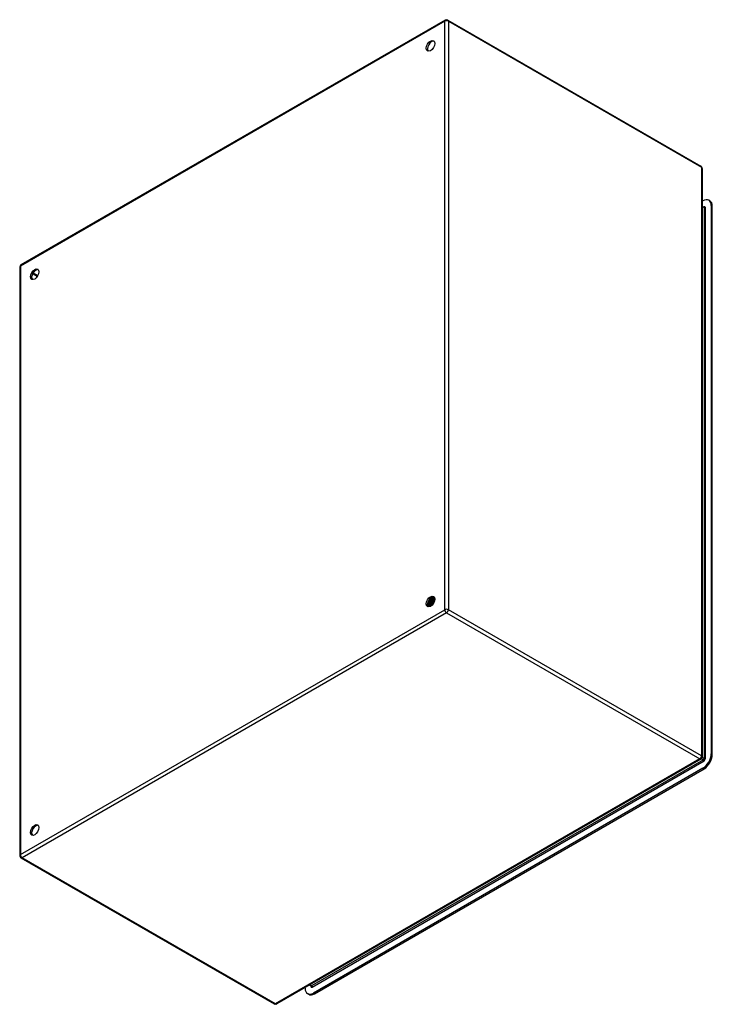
# Model space of a CAD drawing. Header units: inches. Extents: x 123 to 145.9, y 42 to 74.6.
import ezdxf

# ---------------------------------------------------------------- set-up
doc = ezdxf.new("R2010")
doc.units = ezdxf.units.IN
doc.header["$MEASUREMENT"] = 0
doc.layers.add('Visible Edges(ANSI)', color=7, linetype='Continuous', lineweight=25)
doc.layers.add('Visible Tangent Edges(ANSI)', color=7, linetype='Continuous', lineweight=25)

msp = doc.modelspace()

# ---------------------------------------------------------------- linework, layer by layer
at = {"layer": 'Visible Edges(ANSI)'}
for p, q in [((137.036, 74.569), (123.012, 66.473)), ((137.12, 74.569), (145.486, 69.739)), ((145.528, 69.666), (145.528, 50.207)), ((145.528, 68.58), (145.55, 68.592)), ((145.528, 68.412), (145.581, 68.382)), ((145.78, 68.589), (145.742, 68.611)), ((145.822, 68.435), (145.822, 50.304)), ((145.86, 50.282), (145.86, 68.413)), ((122.97, 66.4), (122.97, 46.941)), ((136.504, 55.367), (136.507, 55.366)), ((136.542, 55.351), (136.545, 55.35)), ((136.566, 55.469), (136.566, 55.469)), ((136.567, 55.469), (136.566, 55.469)), ((136.57, 55.468), (136.567, 55.469)), ((136.571, 55.451), (136.571, 55.433)), ((136.595, 55.476), (136.598, 55.475)), ((136.604, 55.452), (136.601, 55.453)), ((136.605, 55.431), (136.605, 55.412)), ((136.629, 55.459), (136.632, 55.458)), ((136.638, 55.436), (136.635, 55.437)), ((136.638, 55.471), (136.636, 55.473)), ((136.64, 55.411), (136.64, 55.392)), ((136.662, 55.442), (136.665, 55.441)), ((136.672, 55.419), (136.669, 55.421)), ((136.673, 55.451), (136.67, 55.452)), ((136.675, 55.391), (136.675, 55.372)), ((136.464, 55.226), (136.46, 55.228)), ((136.465, 55.212), (136.463, 55.213)), ((136.48, 55.268), (136.464, 55.259)), ((136.48, 55.233), (136.484, 55.231)), ((136.491, 55.339), (136.488, 55.34)), ((136.5, 55.192), (136.497, 55.193)), ((136.501, 55.206), (136.498, 55.208)), ((136.515, 55.248), (136.499, 55.239)), ((136.519, 55.214), (136.522, 55.213)), ((136.529, 55.323), (136.526, 55.324)), ((136.549, 55.228), (136.533, 55.219)), ((136.54, 55.187), (136.536, 55.188)), ((136.557, 55.196), (136.56, 55.194)), ((136.562, 55.194), (136.562, 55.195)), ((136.566, 55.307), (136.563, 55.309)), ((136.565, 55.197), (136.565, 55.197)), ((136.579, 55.336), (136.582, 55.335)), ((136.604, 55.292), (136.601, 55.293)), ((136.616, 55.321), (136.619, 55.319)), ((136.638, 55.277), (136.638, 55.277)), ((136.652, 55.305), (136.654, 55.304)), ((145.486, 50.135), (131.463, 42.038)), ((145.55, 49.832), (132.676, 42.399)), ((132.714, 42.378), (145.587, 49.81)), ((123.012, 46.869), (131.379, 42.038)), ((132.549, 42.665), (132.601, 42.635)), ((132.404, 42.557), (132.404, 42.581)), ((132.521, 42.359), (132.484, 42.38))]:
    msp.add_line(p, q, dxfattribs=at)
at = {"layer": 'Visible Edges(ANSI)', "flags": 128}
for points in [[(145.585, 68.381), (145.584, 68.381), (145.581, 68.382)], [(136.488, 55.34), (136.488, 55.341), (136.487, 55.341), (136.486, 55.342), (136.486, 55.342), (136.485, 55.342), (136.484, 55.343), (136.484, 55.343), (136.483, 55.343), (136.482, 55.344), (136.482, 55.344), (136.481, 55.345), (136.48, 55.345), (136.48, 55.345), (136.479, 55.346), (136.478, 55.346), (136.478, 55.347), (136.477, 55.347), (136.476, 55.347), (136.476, 55.348), (136.475, 55.348), (136.474, 55.349), (136.474, 55.349), (136.473, 55.349), (136.472, 55.35)], [(136.639, 55.278), (136.632, 55.281), (136.625, 55.284), (136.618, 55.287), (136.611, 55.29), (136.605, 55.293), (136.598, 55.296), (136.591, 55.299), (136.584, 55.302), (136.577, 55.305), (136.57, 55.308), (136.563, 55.311), (136.556, 55.315), (136.549, 55.318), (136.542, 55.321), (136.535, 55.324), (136.529, 55.327), (136.522, 55.33), (136.515, 55.333), (136.508, 55.336), (136.501, 55.339), (136.494, 55.342), (136.487, 55.345), (136.48, 55.348), (136.473, 55.351)], [(136.487, 55.378), (136.487, 55.377), (136.488, 55.377), (136.489, 55.376), (136.49, 55.376), (136.49, 55.375), (136.491, 55.375), (136.492, 55.374), (136.493, 55.374), (136.493, 55.374), (136.494, 55.373), (136.495, 55.373), (136.495, 55.372), (136.496, 55.372), (136.497, 55.371), (136.498, 55.371), (136.498, 55.37), (136.499, 55.37), (136.5, 55.37), (136.501, 55.369), (136.501, 55.369), (136.502, 55.368), (136.503, 55.368), (136.504, 55.367), (136.504, 55.367)], [(136.529, 55.436), (136.529, 55.433), (136.528, 55.43), (136.527, 55.427), (136.527, 55.424), (136.526, 55.421), (136.525, 55.419), (136.524, 55.416), (136.523, 55.413), (136.522, 55.41), (136.521, 55.407), (136.52, 55.404), (136.519, 55.401), (136.518, 55.398), (136.517, 55.395), (136.516, 55.392), (136.515, 55.39), (136.514, 55.387), (136.513, 55.384), (136.511, 55.381), (136.51, 55.378), (136.509, 55.375), (136.507, 55.373), (136.506, 55.37), (136.504, 55.367)], [(136.507, 55.366), (136.509, 55.369), (136.51, 55.372), (136.512, 55.375), (136.513, 55.378), (136.515, 55.381), (136.516, 55.384), (136.517, 55.387), (136.519, 55.39), (136.52, 55.393), (136.521, 55.396), (136.522, 55.399), (136.523, 55.403), (136.524, 55.406), (136.525, 55.409), (136.526, 55.412), (136.527, 55.415), (136.528, 55.418), (136.529, 55.421), (136.53, 55.425), (136.531, 55.428), (136.531, 55.431), (136.532, 55.434), (136.532, 55.437), (136.533, 55.44)], [(136.507, 55.366), (136.508, 55.366), (136.508, 55.366), (136.508, 55.366), (136.508, 55.366), (136.509, 55.366), (136.509, 55.366), (136.509, 55.366), (136.51, 55.366), (136.51, 55.366), (136.51, 55.366), (136.51, 55.366), (136.511, 55.366), (136.511, 55.367), (136.511, 55.367), (136.512, 55.367), (136.512, 55.367), (136.512, 55.367), (136.512, 55.367), (136.513, 55.367), (136.513, 55.367), (136.513, 55.367), (136.514, 55.367), (136.514, 55.367), (136.514, 55.367)], [(136.514, 55.367), (136.516, 55.37), (136.517, 55.373), (136.518, 55.376), (136.52, 55.379), (136.521, 55.383), (136.522, 55.386), (136.524, 55.389), (136.525, 55.392), (136.526, 55.395), (136.527, 55.398), (136.528, 55.402), (136.529, 55.405), (136.53, 55.408), (136.53, 55.411), (136.531, 55.414), (136.532, 55.418), (136.533, 55.421), (136.533, 55.424), (136.534, 55.427), (136.534, 55.43), (136.535, 55.433), (136.535, 55.436), (136.535, 55.44), (136.535, 55.443)], [(136.514, 55.367), (136.515, 55.366), (136.516, 55.366), (136.517, 55.365), (136.519, 55.364), (136.52, 55.364), (136.521, 55.363), (136.522, 55.362), (136.523, 55.362), (136.524, 55.361), (136.525, 55.36), (136.527, 55.36), (136.528, 55.359), (136.529, 55.359), (136.53, 55.358), (136.531, 55.357), (136.532, 55.357), (136.533, 55.356), (136.535, 55.355), (136.536, 55.355), (136.537, 55.354), (136.538, 55.353), (136.539, 55.353), (136.54, 55.352), (136.542, 55.351)], [(136.567, 55.469), (136.567, 55.465), (136.568, 55.46), (136.568, 55.456), (136.568, 55.451), (136.568, 55.446), (136.567, 55.441), (136.567, 55.437), (136.566, 55.432), (136.566, 55.427), (136.565, 55.422), (136.564, 55.417), (136.563, 55.412), (136.562, 55.407), (136.561, 55.402), (136.559, 55.397), (136.558, 55.391), (136.556, 55.386), (136.554, 55.381), (136.552, 55.376), (136.551, 55.371), (136.548, 55.366), (136.546, 55.361), (136.544, 55.356), (136.542, 55.351)], [(136.545, 55.35), (136.547, 55.355), (136.549, 55.36), (136.551, 55.365), (136.553, 55.37), (136.555, 55.375), (136.557, 55.38), (136.559, 55.385), (136.561, 55.39), (136.562, 55.395), (136.564, 55.4), (136.565, 55.405), (136.566, 55.41), (136.567, 55.416), (136.568, 55.421), (136.569, 55.425), (136.569, 55.43), (136.57, 55.435), (136.57, 55.44), (136.57, 55.445), (136.571, 55.45), (136.571, 55.454), (136.57, 55.459), (136.57, 55.463), (136.57, 55.468)], [(136.545, 55.35), (136.545, 55.35), (136.545, 55.35), (136.545, 55.35), (136.546, 55.35), (136.546, 55.35), (136.546, 55.35), (136.546, 55.35), (136.547, 55.35), (136.547, 55.351), (136.547, 55.351), (136.547, 55.351), (136.548, 55.351), (136.548, 55.351), (136.548, 55.351), (136.548, 55.351), (136.549, 55.351), (136.549, 55.351), (136.549, 55.351), (136.55, 55.351), (136.55, 55.351), (136.55, 55.351), (136.55, 55.351), (136.551, 55.351), (136.551, 55.351)], [(136.551, 55.351), (136.552, 55.354), (136.554, 55.358), (136.555, 55.361), (136.557, 55.364), (136.558, 55.368), (136.559, 55.371), (136.56, 55.375), (136.562, 55.378), (136.563, 55.382), (136.564, 55.385), (136.565, 55.389), (136.565, 55.392), (136.566, 55.396), (136.567, 55.399), (136.568, 55.403), (136.568, 55.406), (136.569, 55.409), (136.569, 55.413), (136.57, 55.416), (136.57, 55.419), (136.57, 55.423), (136.57, 55.426), (136.571, 55.429), (136.571, 55.433)], [(136.551, 55.351), (136.552, 55.35), (136.553, 55.35), (136.554, 55.349), (136.555, 55.348), (136.557, 55.348), (136.558, 55.347), (136.559, 55.346), (136.56, 55.346), (136.561, 55.345), (136.562, 55.345), (136.563, 55.344), (136.565, 55.343), (136.566, 55.343), (136.567, 55.342), (136.568, 55.341), (136.569, 55.341), (136.57, 55.34), (136.572, 55.34), (136.573, 55.339), (136.574, 55.338), (136.575, 55.338), (136.576, 55.337), (136.577, 55.337), (136.579, 55.336)], [(136.57, 55.472), (136.571, 55.472), (136.572, 55.472), (136.573, 55.472), (136.574, 55.472), (136.575, 55.473), (136.576, 55.473), (136.577, 55.473), (136.578, 55.473), (136.579, 55.473), (136.58, 55.474), (136.581, 55.474), (136.583, 55.474), (136.584, 55.474), (136.585, 55.474), (136.586, 55.474), (136.587, 55.475), (136.588, 55.475), (136.589, 55.475), (136.59, 55.475), (136.591, 55.475), (136.592, 55.475), (136.593, 55.476), (136.594, 55.476), (136.595, 55.476)], [(136.598, 55.453), (136.597, 55.453), (136.596, 55.454), (136.595, 55.454), (136.594, 55.455), (136.592, 55.456), (136.591, 55.456), (136.59, 55.457), (136.589, 55.457), (136.588, 55.458), (136.586, 55.459), (136.585, 55.459), (136.584, 55.46), (136.583, 55.46), (136.582, 55.461), (136.58, 55.462), (136.579, 55.462), (136.578, 55.463), (136.577, 55.463), (136.576, 55.464), (136.575, 55.465), (136.573, 55.465), (136.572, 55.466), (136.571, 55.467), (136.57, 55.467)], [(136.601, 55.453), (136.6, 55.453), (136.599, 55.453), (136.597, 55.452), (136.596, 55.452), (136.595, 55.452), (136.594, 55.452), (136.592, 55.451), (136.591, 55.451), (136.59, 55.451), (136.588, 55.451), (136.587, 55.451), (136.586, 55.45), (136.585, 55.45), (136.583, 55.45), (136.582, 55.45), (136.581, 55.449), (136.58, 55.449), (136.578, 55.449), (136.577, 55.449), (136.576, 55.449), (136.574, 55.448), (136.573, 55.448), (136.572, 55.448), (136.571, 55.448)], [(136.601, 55.453), (136.602, 55.449), (136.602, 55.444), (136.602, 55.44), (136.603, 55.435), (136.603, 55.431), (136.602, 55.426), (136.602, 55.421), (136.602, 55.416), (136.601, 55.411), (136.601, 55.406), (136.6, 55.401), (136.599, 55.396), (136.598, 55.391), (136.597, 55.386), (136.595, 55.381), (136.594, 55.376), (136.592, 55.371), (136.591, 55.366), (136.589, 55.361), (136.587, 55.356), (136.585, 55.351), (136.583, 55.346), (136.581, 55.341), (136.579, 55.336)], [(136.582, 55.335), (136.584, 55.34), (136.586, 55.345), (136.588, 55.35), (136.59, 55.355), (136.592, 55.36), (136.594, 55.365), (136.595, 55.37), (136.597, 55.375), (136.598, 55.38), (136.6, 55.385), (136.601, 55.39), (136.602, 55.395), (136.603, 55.4), (136.603, 55.405), (136.604, 55.41), (136.605, 55.415), (136.605, 55.42), (136.605, 55.425), (136.605, 55.429), (136.605, 55.434), (136.605, 55.439), (136.605, 55.443), (136.605, 55.447), (136.604, 55.452)], [(136.587, 55.335), (136.589, 55.338), (136.59, 55.341), (136.592, 55.344), (136.593, 55.348), (136.594, 55.351), (136.595, 55.354), (136.596, 55.358), (136.597, 55.361), (136.598, 55.364), (136.599, 55.368), (136.6, 55.371), (136.601, 55.374), (136.601, 55.377), (136.602, 55.381), (136.603, 55.384), (136.603, 55.387), (136.604, 55.39), (136.604, 55.394), (136.605, 55.397), (136.605, 55.4), (136.605, 55.403), (136.605, 55.406), (136.605, 55.409), (136.605, 55.412)], [(136.591, 55.485), (136.592, 55.485), (136.592, 55.484), (136.592, 55.484), (136.592, 55.484), (136.592, 55.483), (136.592, 55.483), (136.593, 55.483), (136.593, 55.482), (136.593, 55.482), (136.593, 55.481), (136.593, 55.481), (136.594, 55.481), (136.594, 55.48), (136.594, 55.48), (136.594, 55.48), (136.594, 55.479), (136.594, 55.479), (136.595, 55.478), (136.595, 55.478), (136.595, 55.478), (136.595, 55.477), (136.595, 55.477), (136.595, 55.476), (136.595, 55.476)], [(136.598, 55.475), (136.598, 55.475), (136.598, 55.476), (136.598, 55.476), (136.597, 55.477), (136.597, 55.477), (136.597, 55.478), (136.597, 55.478), (136.597, 55.479), (136.596, 55.479), (136.596, 55.48), (136.596, 55.48), (136.596, 55.48), (136.595, 55.481), (136.595, 55.481), (136.595, 55.482), (136.595, 55.482), (136.595, 55.483), (136.594, 55.483), (136.594, 55.484), (136.594, 55.484), (136.594, 55.485), (136.593, 55.485), (136.593, 55.485), (136.593, 55.486)], [(136.598, 55.475), (136.598, 55.474), (136.598, 55.473), (136.598, 55.472), (136.598, 55.471), (136.598, 55.47), (136.598, 55.469), (136.598, 55.469), (136.598, 55.468), (136.598, 55.467), (136.598, 55.466), (136.598, 55.465), (136.598, 55.464), (136.598, 55.463), (136.598, 55.463), (136.598, 55.462), (136.598, 55.461), (136.598, 55.46), (136.598, 55.459), (136.598, 55.458), (136.598, 55.457), (136.598, 55.456), (136.598, 55.456), (136.598, 55.455), (136.598, 55.454)], [(136.598, 55.454), (136.599, 55.454), (136.6, 55.454), (136.602, 55.454), (136.603, 55.455), (136.604, 55.455), (136.606, 55.455), (136.607, 55.455), (136.608, 55.456), (136.609, 55.456), (136.611, 55.456), (136.612, 55.456), (136.613, 55.456), (136.615, 55.457), (136.616, 55.457), (136.617, 55.457), (136.619, 55.457), (136.62, 55.458), (136.621, 55.458), (136.622, 55.458), (136.624, 55.458), (136.625, 55.459), (136.626, 55.459), (136.628, 55.459), (136.629, 55.459)], [(136.603, 55.491), (136.605, 55.49), (136.606, 55.489), (136.607, 55.488), (136.609, 55.487), (136.61, 55.486), (136.611, 55.485), (136.612, 55.484), (136.614, 55.482), (136.615, 55.481), (136.616, 55.48), (136.617, 55.479), (136.618, 55.477), (136.619, 55.476), (136.62, 55.475), (136.621, 55.473), (136.622, 55.472), (136.623, 55.47), (136.624, 55.469), (136.625, 55.467), (136.626, 55.466), (136.627, 55.464), (136.627, 55.463), (136.628, 55.461), (136.629, 55.459)], [(136.632, 55.458), (136.631, 55.46), (136.63, 55.462), (136.629, 55.463), (136.628, 55.465), (136.627, 55.467), (136.626, 55.468), (136.625, 55.47), (136.624, 55.471), (136.623, 55.473), (136.622, 55.474), (136.621, 55.476), (136.62, 55.477), (136.619, 55.479), (136.617, 55.48), (136.616, 55.481), (136.615, 55.482), (136.614, 55.484), (136.612, 55.485), (136.611, 55.486), (136.609, 55.487), (136.608, 55.488), (136.607, 55.489), (136.605, 55.49), (136.604, 55.491)], [(136.63, 55.436), (136.629, 55.437), (136.628, 55.437), (136.627, 55.438), (136.626, 55.438), (136.625, 55.439), (136.624, 55.439), (136.623, 55.44), (136.622, 55.44), (136.621, 55.441), (136.619, 55.442), (136.618, 55.442), (136.617, 55.443), (136.616, 55.443), (136.615, 55.444), (136.614, 55.444), (136.613, 55.445), (136.612, 55.445), (136.611, 55.446), (136.61, 55.447), (136.609, 55.447), (136.608, 55.448), (136.606, 55.448), (136.605, 55.449), (136.604, 55.449)], [(136.635, 55.437), (136.634, 55.437), (136.633, 55.436), (136.632, 55.436), (136.63, 55.436), (136.629, 55.436), (136.628, 55.435), (136.627, 55.435), (136.625, 55.435), (136.624, 55.435), (136.623, 55.435), (136.622, 55.434), (136.62, 55.434), (136.619, 55.434), (136.618, 55.434), (136.617, 55.433), (136.615, 55.433), (136.614, 55.433), (136.613, 55.433), (136.612, 55.432), (136.61, 55.432), (136.609, 55.432), (136.608, 55.432), (136.607, 55.431), (136.605, 55.431)], [(136.635, 55.437), (136.636, 55.433), (136.637, 55.428), (136.637, 55.424), (136.637, 55.419), (136.637, 55.415), (136.637, 55.41), (136.637, 55.405), (136.637, 55.401), (136.637, 55.396), (136.636, 55.391), (136.635, 55.386), (136.635, 55.381), (136.634, 55.376), (136.633, 55.371), (136.631, 55.366), (136.63, 55.361), (136.629, 55.356), (136.627, 55.351), (136.626, 55.346), (136.624, 55.341), (136.622, 55.336), (136.62, 55.33), (136.618, 55.325), (136.616, 55.321)], [(136.618, 55.479), (136.62, 55.479), (136.623, 55.478), (136.625, 55.477), (136.627, 55.476), (136.63, 55.475), (136.632, 55.474), (136.634, 55.473), (136.636, 55.472), (136.638, 55.471), (136.64, 55.469), (136.642, 55.468), (136.644, 55.467), (136.646, 55.465), (136.648, 55.463), (136.649, 55.462), (136.651, 55.46), (136.653, 55.458), (136.654, 55.456), (136.656, 55.454), (136.657, 55.452), (136.658, 55.449), (136.66, 55.447), (136.661, 55.445), (136.662, 55.442)], [(136.619, 55.319), (136.621, 55.324), (136.623, 55.329), (136.625, 55.334), (136.627, 55.339), (136.628, 55.344), (136.63, 55.349), (136.632, 55.355), (136.633, 55.36), (136.634, 55.365), (136.635, 55.37), (136.636, 55.375), (136.637, 55.38), (136.638, 55.385), (136.639, 55.39), (136.639, 55.395), (136.64, 55.399), (136.64, 55.404), (136.64, 55.409), (136.64, 55.414), (136.64, 55.418), (136.64, 55.423), (136.639, 55.427), (136.639, 55.431), (136.638, 55.436)], [(136.624, 55.319), (136.625, 55.322), (136.626, 55.325), (136.628, 55.328), (136.629, 55.331), (136.63, 55.334), (136.631, 55.337), (136.632, 55.34), (136.633, 55.344), (136.634, 55.347), (136.635, 55.35), (136.635, 55.353), (136.636, 55.356), (136.637, 55.359), (136.637, 55.362), (136.638, 55.365), (136.638, 55.368), (136.639, 55.372), (136.639, 55.375), (136.639, 55.378), (136.64, 55.381), (136.64, 55.384), (136.64, 55.387), (136.64, 55.389), (136.64, 55.392)], [(136.632, 55.458), (136.632, 55.457), (136.632, 55.456), (136.632, 55.455), (136.632, 55.454), (136.632, 55.454), (136.631, 55.453), (136.631, 55.452), (136.631, 55.451), (136.631, 55.45), (136.631, 55.449), (136.631, 55.448), (136.631, 55.447), (136.631, 55.446), (136.631, 55.445), (136.631, 55.445), (136.631, 55.444), (136.631, 55.443), (136.631, 55.442), (136.631, 55.441), (136.631, 55.44), (136.631, 55.439), (136.631, 55.438), (136.631, 55.437), (136.631, 55.436)], [(136.631, 55.436), (136.633, 55.437), (136.634, 55.437), (136.635, 55.437), (136.636, 55.437), (136.638, 55.438), (136.639, 55.438), (136.64, 55.438), (136.642, 55.438), (136.643, 55.439), (136.644, 55.439), (136.645, 55.439), (136.647, 55.439), (136.648, 55.44), (136.649, 55.44), (136.651, 55.44), (136.652, 55.44), (136.653, 55.441), (136.654, 55.441), (136.656, 55.441), (136.657, 55.441), (136.658, 55.442), (136.66, 55.442), (136.661, 55.442), (136.662, 55.442)], [(136.665, 55.441), (136.664, 55.443), (136.663, 55.444), (136.662, 55.446), (136.662, 55.447), (136.661, 55.449), (136.66, 55.45), (136.659, 55.452), (136.658, 55.453), (136.657, 55.455), (136.656, 55.456), (136.655, 55.457), (136.653, 55.458), (136.652, 55.46), (136.651, 55.461), (136.65, 55.462), (136.649, 55.463), (136.648, 55.464), (136.646, 55.465), (136.645, 55.466), (136.644, 55.467), (136.642, 55.468), (136.641, 55.469), (136.64, 55.47), (136.638, 55.471)], [(136.662, 55.419), (136.661, 55.42), (136.66, 55.42), (136.659, 55.421), (136.658, 55.421), (136.657, 55.422), (136.657, 55.422), (136.656, 55.423), (136.655, 55.423), (136.654, 55.424), (136.653, 55.424), (136.652, 55.425), (136.651, 55.425), (136.65, 55.426), (136.649, 55.426), (136.648, 55.427), (136.647, 55.427), (136.646, 55.428), (136.645, 55.428), (136.644, 55.429), (136.643, 55.43), (136.642, 55.43), (136.641, 55.431), (136.64, 55.431), (136.639, 55.432)], [(136.669, 55.421), (136.668, 55.42), (136.667, 55.42), (136.666, 55.42), (136.665, 55.42), (136.663, 55.419), (136.662, 55.419), (136.661, 55.419), (136.66, 55.419), (136.658, 55.418), (136.657, 55.418), (136.656, 55.418), (136.655, 55.418), (136.654, 55.417), (136.652, 55.417), (136.651, 55.417), (136.65, 55.417), (136.649, 55.416), (136.648, 55.416), (136.646, 55.416), (136.645, 55.416), (136.644, 55.415), (136.643, 55.415), (136.641, 55.415), (136.64, 55.415)], [(136.669, 55.421), (136.67, 55.417), (136.671, 55.412), (136.671, 55.408), (136.672, 55.404), (136.672, 55.399), (136.672, 55.394), (136.672, 55.39), (136.672, 55.385), (136.672, 55.38), (136.671, 55.375), (136.671, 55.371), (136.67, 55.366), (136.669, 55.361), (136.668, 55.356), (136.667, 55.351), (136.666, 55.346), (136.665, 55.34), (136.663, 55.335), (136.662, 55.33), (136.66, 55.325), (136.658, 55.32), (136.657, 55.315), (136.655, 55.31), (136.652, 55.305)], [(136.653, 55.459), (136.654, 55.459), (136.656, 55.458), (136.657, 55.458), (136.659, 55.457), (136.66, 55.457), (136.662, 55.456), (136.663, 55.456), (136.664, 55.455), (136.666, 55.455), (136.667, 55.454), (136.669, 55.453), (136.67, 55.453), (136.671, 55.452), (136.672, 55.451), (136.674, 55.45), (136.675, 55.449), (136.676, 55.448), (136.677, 55.447), (136.679, 55.447), (136.68, 55.446), (136.681, 55.445), (136.682, 55.443), (136.683, 55.442), (136.684, 55.441)], [(136.664, 55.327), (136.665, 55.331), (136.667, 55.335), (136.668, 55.339), (136.669, 55.344), (136.67, 55.348), (136.671, 55.352), (136.671, 55.356), (136.672, 55.36), (136.673, 55.364), (136.673, 55.368), (136.674, 55.372), (136.674, 55.376), (136.675, 55.38), (136.675, 55.383), (136.675, 55.387), (136.675, 55.391), (136.675, 55.395), (136.675, 55.398), (136.675, 55.402), (136.674, 55.406), (136.674, 55.409), (136.673, 55.413), (136.673, 55.416), (136.672, 55.419)], [(136.665, 55.441), (136.665, 55.44), (136.665, 55.439), (136.665, 55.438), (136.665, 55.438), (136.665, 55.437), (136.665, 55.436), (136.665, 55.435), (136.665, 55.434), (136.665, 55.433), (136.665, 55.432), (136.665, 55.431), (136.665, 55.43), (136.665, 55.43), (136.665, 55.429), (136.665, 55.428), (136.665, 55.427), (136.665, 55.426), (136.665, 55.425), (136.665, 55.424), (136.665, 55.423), (136.665, 55.422), (136.665, 55.422), (136.665, 55.421), (136.665, 55.42)], [(136.67, 55.42), (136.671, 55.42), (136.672, 55.421), (136.672, 55.421), (136.673, 55.421), (136.673, 55.421), (136.674, 55.421), (136.675, 55.421), (136.675, 55.421), (136.676, 55.421), (136.677, 55.422), (136.677, 55.422), (136.678, 55.422), (136.678, 55.422), (136.679, 55.422), (136.68, 55.422), (136.68, 55.422), (136.681, 55.422), (136.681, 55.423), (136.682, 55.423), (136.683, 55.423), (136.683, 55.423), (136.684, 55.423), (136.685, 55.423), (136.685, 55.423)], [(136.684, 55.443), (136.684, 55.443), (136.683, 55.443), (136.683, 55.444), (136.682, 55.444), (136.682, 55.444), (136.681, 55.445), (136.681, 55.445), (136.681, 55.446), (136.68, 55.446), (136.68, 55.446), (136.679, 55.447), (136.679, 55.447), (136.678, 55.447), (136.678, 55.448), (136.677, 55.448), (136.677, 55.448), (136.676, 55.449), (136.676, 55.449), (136.675, 55.449), (136.675, 55.449), (136.675, 55.45), (136.674, 55.45), (136.674, 55.45), (136.673, 55.451)], [(136.685, 55.408), (136.684, 55.408), (136.684, 55.408), (136.683, 55.408), (136.683, 55.409), (136.682, 55.409), (136.682, 55.409), (136.681, 55.409), (136.681, 55.41), (136.68, 55.41), (136.68, 55.41), (136.679, 55.41), (136.679, 55.411), (136.678, 55.411), (136.678, 55.411), (136.677, 55.411), (136.677, 55.412), (136.677, 55.412), (136.676, 55.412), (136.676, 55.412), (136.675, 55.413), (136.675, 55.413), (136.674, 55.413), (136.674, 55.413), (136.673, 55.414)], [(136.674, 55.354), (136.674, 55.355), (136.674, 55.356), (136.674, 55.357), (136.674, 55.357), (136.674, 55.358), (136.674, 55.359), (136.674, 55.36), (136.675, 55.36), (136.675, 55.361), (136.675, 55.362), (136.675, 55.363), (136.675, 55.363), (136.675, 55.364), (136.675, 55.365), (136.675, 55.366), (136.675, 55.366), (136.675, 55.367), (136.675, 55.368), (136.675, 55.369), (136.675, 55.369), (136.675, 55.37), (136.675, 55.371), (136.675, 55.372), (136.675, 55.372)], [(136.684, 55.4), (136.683, 55.4), (136.683, 55.4), (136.683, 55.4), (136.682, 55.4), (136.682, 55.4), (136.682, 55.4), (136.681, 55.399), (136.681, 55.399), (136.68, 55.399), (136.68, 55.399), (136.68, 55.399), (136.679, 55.399), (136.679, 55.399), (136.679, 55.399), (136.678, 55.399), (136.678, 55.399), (136.677, 55.399), (136.677, 55.399), (136.677, 55.399), (136.676, 55.398), (136.676, 55.398), (136.676, 55.398), (136.675, 55.398), (136.675, 55.398)], [(136.526, 55.324), (136.523, 55.32), (136.52, 55.316), (136.517, 55.312), (136.514, 55.308), (136.511, 55.304), (136.508, 55.301), (136.505, 55.297), (136.501, 55.294), (136.498, 55.29), (136.495, 55.287), (136.492, 55.284), (136.488, 55.281), (136.485, 55.278), (136.481, 55.275), (136.478, 55.272), (136.475, 55.269), (136.471, 55.267), (136.468, 55.265), (136.464, 55.262), (136.461, 55.26), (136.457, 55.258), (136.454, 55.257), (136.451, 55.255), (136.447, 55.254)], [(136.447, 55.251), (136.451, 55.252), (136.454, 55.254), (136.458, 55.255), (136.461, 55.257), (136.465, 55.259), (136.468, 55.262), (136.472, 55.264), (136.476, 55.266), (136.479, 55.269), (136.483, 55.272), (136.486, 55.275), (136.49, 55.278), (136.493, 55.281), (136.497, 55.284), (136.5, 55.288), (136.504, 55.291), (136.507, 55.295), (136.51, 55.299), (136.513, 55.302), (136.517, 55.306), (136.52, 55.31), (136.523, 55.315), (136.526, 55.319), (136.529, 55.323)], [(136.46, 55.228), (136.46, 55.227), (136.459, 55.227), (136.459, 55.227), (136.458, 55.227), (136.458, 55.227), (136.457, 55.227), (136.457, 55.227), (136.456, 55.227), (136.456, 55.227), (136.455, 55.227), (136.454, 55.227), (136.454, 55.227), (136.453, 55.227), (136.453, 55.227), (136.452, 55.227), (136.452, 55.227), (136.451, 55.227), (136.451, 55.227), (136.45, 55.227), (136.45, 55.227), (136.449, 55.227), (136.449, 55.227), (136.448, 55.227), (136.448, 55.227)], [(136.448, 55.226), (136.448, 55.226), (136.449, 55.226), (136.45, 55.226), (136.45, 55.226), (136.451, 55.226), (136.452, 55.226), (136.452, 55.226), (136.453, 55.226), (136.453, 55.225), (136.454, 55.225), (136.455, 55.225), (136.455, 55.225), (136.456, 55.225), (136.457, 55.225), (136.457, 55.225), (136.458, 55.225), (136.459, 55.226), (136.459, 55.226), (136.46, 55.226), (136.461, 55.226), (136.461, 55.226), (136.462, 55.226), (136.463, 55.226), (136.464, 55.226)], [(136.498, 55.208), (136.496, 55.208), (136.493, 55.207), (136.491, 55.207), (136.488, 55.207), (136.486, 55.207), (136.484, 55.207), (136.481, 55.207), (136.479, 55.208), (136.477, 55.208), (136.474, 55.209), (136.472, 55.209), (136.47, 55.21), (136.468, 55.211), (136.466, 55.212), (136.464, 55.213), (136.462, 55.214), (136.46, 55.215), (136.458, 55.216), (136.457, 55.218), (136.455, 55.219), (136.453, 55.221), (136.452, 55.222), (136.45, 55.224), (136.449, 55.226)], [(136.46, 55.228), (136.46, 55.229), (136.46, 55.23), (136.459, 55.231), (136.459, 55.232), (136.458, 55.233), (136.458, 55.234), (136.457, 55.235), (136.457, 55.236), (136.457, 55.237), (136.456, 55.238), (136.456, 55.239), (136.455, 55.24), (136.455, 55.241), (136.454, 55.242), (136.454, 55.243), (136.454, 55.244), (136.453, 55.245), (136.453, 55.246), (136.452, 55.247), (136.452, 55.248), (136.451, 55.249), (136.451, 55.25), (136.451, 55.251), (136.45, 55.252)], [(136.453, 55.293), (136.455, 55.295), (136.457, 55.296), (136.459, 55.298), (136.461, 55.299), (136.463, 55.301), (136.465, 55.302), (136.467, 55.304), (136.469, 55.306), (136.471, 55.308), (136.473, 55.31), (136.475, 55.311), (136.477, 55.313), (136.479, 55.315), (136.48, 55.317), (136.482, 55.32), (136.484, 55.322), (136.486, 55.324), (136.488, 55.326), (136.49, 55.328), (136.491, 55.331), (136.493, 55.333), (136.495, 55.335), (136.497, 55.338), (136.498, 55.34)], [(136.454, 55.297), (136.456, 55.298), (136.457, 55.3), (136.459, 55.301), (136.46, 55.303), (136.462, 55.304), (136.464, 55.306), (136.465, 55.308), (136.467, 55.309), (136.469, 55.311), (136.47, 55.313), (136.472, 55.314), (136.473, 55.316), (136.475, 55.318), (136.476, 55.32), (136.478, 55.322), (136.479, 55.323), (136.481, 55.325), (136.483, 55.327), (136.484, 55.329), (136.485, 55.331), (136.487, 55.333), (136.488, 55.335), (136.49, 55.337), (136.491, 55.339)], [(136.488, 55.34), (136.487, 55.339), (136.486, 55.337), (136.484, 55.335), (136.483, 55.333), (136.482, 55.332), (136.48, 55.33), (136.479, 55.328), (136.478, 55.326), (136.476, 55.325), (136.475, 55.323), (136.474, 55.322), (136.472, 55.32), (136.471, 55.318), (136.47, 55.317), (136.468, 55.315), (136.467, 55.314), (136.465, 55.312), (136.464, 55.311), (136.462, 55.309), (136.461, 55.308), (136.46, 55.306), (136.458, 55.305), (136.457, 55.304), (136.455, 55.302)], [(136.476, 55.244), (136.475, 55.244), (136.474, 55.244), (136.473, 55.245), (136.472, 55.245), (136.472, 55.246), (136.471, 55.246), (136.47, 55.247), (136.469, 55.247), (136.468, 55.248), (136.467, 55.248), (136.466, 55.248), (136.466, 55.249), (136.465, 55.249), (136.464, 55.25), (136.463, 55.25), (136.462, 55.251), (136.461, 55.251), (136.461, 55.252), (136.46, 55.252), (136.459, 55.253), (136.458, 55.253), (136.457, 55.253), (136.456, 55.254), (136.455, 55.254)], [(136.48, 55.234), (136.479, 55.234), (136.478, 55.234), (136.478, 55.233), (136.477, 55.233), (136.476, 55.233), (136.476, 55.232), (136.475, 55.232), (136.474, 55.232), (136.474, 55.231), (136.473, 55.231), (136.472, 55.23), (136.472, 55.23), (136.471, 55.23), (136.47, 55.229), (136.47, 55.229), (136.469, 55.229), (136.468, 55.228), (136.468, 55.228), (136.467, 55.228), (136.466, 55.227), (136.466, 55.227), (136.465, 55.227), (136.464, 55.226), (136.464, 55.226)], [(136.466, 55.212), (136.467, 55.211), (136.468, 55.21), (136.469, 55.21), (136.471, 55.209), (136.472, 55.209), (136.474, 55.208), (136.475, 55.208), (136.476, 55.207), (136.478, 55.207), (136.479, 55.207), (136.481, 55.206), (136.482, 55.206), (136.484, 55.206), (136.485, 55.206), (136.487, 55.205), (136.488, 55.205), (136.49, 55.205), (136.492, 55.205), (136.493, 55.205), (136.495, 55.206), (136.496, 55.206), (136.498, 55.206), (136.5, 55.206), (136.501, 55.206)], [(136.468, 55.261), (136.469, 55.26), (136.469, 55.259), (136.47, 55.258), (136.47, 55.256), (136.471, 55.255), (136.471, 55.254), (136.472, 55.253), (136.472, 55.252), (136.473, 55.251), (136.473, 55.249), (136.474, 55.248), (136.474, 55.247), (136.475, 55.246), (136.475, 55.245), (136.476, 55.243), (136.476, 55.242), (136.477, 55.241), (136.477, 55.24), (136.478, 55.239), (136.478, 55.238), (136.479, 55.236), (136.479, 55.235), (136.48, 55.234), (136.48, 55.233)], [(136.48, 55.268), (136.482, 55.269), (136.485, 55.271), (136.487, 55.273), (136.49, 55.274), (136.492, 55.276), (136.495, 55.278), (136.497, 55.28), (136.499, 55.282), (136.502, 55.284), (136.504, 55.286), (136.507, 55.289), (136.509, 55.291), (136.511, 55.293), (136.514, 55.296), (136.516, 55.298), (136.518, 55.301), (136.521, 55.303), (136.523, 55.306), (136.525, 55.309), (136.527, 55.312), (136.529, 55.315), (136.531, 55.318), (136.534, 55.321), (136.536, 55.324)], [(136.563, 55.309), (136.56, 55.304), (136.557, 55.3), (136.554, 55.295), (136.551, 55.291), (136.548, 55.287), (136.545, 55.283), (136.541, 55.279), (136.538, 55.275), (136.535, 55.272), (136.531, 55.268), (136.528, 55.265), (136.524, 55.261), (136.52, 55.258), (136.517, 55.255), (136.513, 55.252), (136.51, 55.249), (136.506, 55.247), (136.502, 55.244), (136.499, 55.242), (136.495, 55.24), (136.491, 55.238), (136.488, 55.236), (136.484, 55.234), (136.48, 55.233)], [(136.536, 55.188), (136.534, 55.188), (136.531, 55.187), (136.528, 55.187), (136.526, 55.187), (136.523, 55.187), (136.521, 55.187), (136.518, 55.187), (136.516, 55.187), (136.513, 55.188), (136.511, 55.188), (136.508, 55.189), (136.506, 55.189), (136.504, 55.19), (136.502, 55.191), (136.5, 55.192), (136.498, 55.193), (136.496, 55.194), (136.494, 55.196), (136.492, 55.197), (136.49, 55.199), (136.488, 55.2), (136.487, 55.202), (136.485, 55.204), (136.483, 55.206)], [(136.484, 55.231), (136.487, 55.233), (136.491, 55.234), (136.494, 55.236), (136.498, 55.238), (136.502, 55.241), (136.505, 55.243), (136.509, 55.245), (136.513, 55.248), (136.516, 55.251), (136.52, 55.254), (136.523, 55.257), (136.527, 55.26), (136.531, 55.263), (136.534, 55.267), (136.538, 55.27), (136.541, 55.274), (136.544, 55.278), (136.548, 55.282), (136.551, 55.286), (136.554, 55.29), (136.557, 55.294), (136.56, 55.298), (136.563, 55.303), (136.566, 55.307)], [(136.498, 55.208), (136.498, 55.209), (136.497, 55.21), (136.497, 55.211), (136.497, 55.212), (136.496, 55.213), (136.496, 55.214), (136.495, 55.215), (136.495, 55.216), (136.494, 55.217), (136.494, 55.218), (136.493, 55.219), (136.493, 55.22), (136.492, 55.221), (136.492, 55.222), (136.492, 55.224), (136.491, 55.225), (136.491, 55.226), (136.49, 55.227), (136.49, 55.228), (136.489, 55.229), (136.489, 55.23), (136.488, 55.231), (136.488, 55.232), (136.487, 55.233)], [(136.498, 55.34), (136.498, 55.34), (136.498, 55.34), (136.497, 55.34), (136.497, 55.34), (136.497, 55.34), (136.497, 55.34), (136.496, 55.34), (136.496, 55.34), (136.496, 55.34), (136.495, 55.34), (136.495, 55.34), (136.495, 55.34), (136.495, 55.34), (136.494, 55.34), (136.494, 55.34), (136.494, 55.339), (136.493, 55.339), (136.493, 55.339), (136.493, 55.339), (136.492, 55.339), (136.492, 55.339), (136.492, 55.339), (136.492, 55.339), (136.491, 55.339)], [(136.515, 55.223), (136.514, 55.224), (136.513, 55.224), (136.512, 55.225), (136.511, 55.225), (136.51, 55.226), (136.509, 55.226), (136.508, 55.227), (136.507, 55.227), (136.506, 55.228), (136.505, 55.228), (136.504, 55.229), (136.503, 55.229), (136.502, 55.23), (136.501, 55.23), (136.5, 55.231), (136.499, 55.231), (136.498, 55.232), (136.498, 55.232), (136.497, 55.233), (136.496, 55.233), (136.495, 55.234), (136.494, 55.234), (136.493, 55.235), (136.492, 55.235)], [(136.526, 55.324), (136.525, 55.325), (136.523, 55.326), (136.522, 55.326), (136.521, 55.327), (136.52, 55.328), (136.519, 55.328), (136.518, 55.329), (136.517, 55.33), (136.515, 55.33), (136.514, 55.331), (136.513, 55.332), (136.512, 55.332), (136.511, 55.333), (136.51, 55.334), (136.509, 55.334), (136.507, 55.335), (136.506, 55.335), (136.505, 55.336), (136.504, 55.337), (136.503, 55.337), (136.502, 55.338), (136.501, 55.339), (136.499, 55.339), (136.498, 55.34)], [(136.5, 55.192), (136.502, 55.191), (136.503, 55.19), (136.505, 55.19), (136.506, 55.189), (136.507, 55.188), (136.509, 55.188), (136.51, 55.187), (136.512, 55.187), (136.514, 55.187), (136.515, 55.186), (136.517, 55.186), (136.518, 55.186), (136.52, 55.186), (136.522, 55.185), (136.523, 55.185), (136.525, 55.185), (136.527, 55.185), (136.529, 55.185), (136.53, 55.186), (136.532, 55.186), (136.534, 55.186), (136.536, 55.186), (136.538, 55.187), (136.54, 55.187)], [(136.518, 55.215), (136.518, 55.215), (136.517, 55.214), (136.516, 55.214), (136.515, 55.214), (136.515, 55.213), (136.514, 55.213), (136.513, 55.213), (136.513, 55.212), (136.512, 55.212), (136.511, 55.211), (136.511, 55.211), (136.51, 55.211), (136.509, 55.21), (136.508, 55.21), (136.508, 55.21), (136.507, 55.209), (136.506, 55.209), (136.506, 55.209), (136.505, 55.208), (136.504, 55.208), (136.504, 55.207), (136.503, 55.207), (136.502, 55.207), (136.501, 55.206)], [(136.506, 55.243), (136.506, 55.242), (136.507, 55.24), (136.507, 55.239), (136.508, 55.238), (136.508, 55.237), (136.509, 55.236), (136.509, 55.234), (136.51, 55.233), (136.511, 55.232), (136.511, 55.231), (136.512, 55.23), (136.512, 55.228), (136.513, 55.227), (136.513, 55.226), (136.514, 55.225), (136.514, 55.224), (136.515, 55.222), (136.515, 55.221), (136.516, 55.22), (136.516, 55.219), (136.517, 55.218), (136.518, 55.217), (136.518, 55.215), (136.519, 55.214)], [(136.515, 55.248), (136.517, 55.249), (136.52, 55.251), (136.522, 55.253), (136.525, 55.255), (136.528, 55.257), (136.53, 55.259), (136.533, 55.261), (136.535, 55.263), (136.538, 55.265), (136.54, 55.267), (136.543, 55.27), (136.545, 55.272), (136.548, 55.275), (136.55, 55.277), (136.553, 55.28), (136.555, 55.283), (136.557, 55.286), (136.56, 55.289), (136.562, 55.291), (136.564, 55.295), (136.566, 55.298), (136.568, 55.301), (136.571, 55.304), (136.573, 55.307)], [(136.529, 55.176), (136.528, 55.176), (136.528, 55.176), (136.527, 55.177), (136.527, 55.177), (136.526, 55.177), (136.526, 55.178), (136.525, 55.178), (136.525, 55.179), (136.524, 55.179), (136.524, 55.179), (136.524, 55.18), (136.523, 55.18), (136.523, 55.181), (136.522, 55.181), (136.522, 55.181), (136.521, 55.182), (136.521, 55.182), (136.521, 55.183), (136.52, 55.183), (136.52, 55.184), (136.519, 55.184), (136.519, 55.185), (136.519, 55.185), (136.518, 55.186)], [(136.601, 55.293), (136.598, 55.288), (136.595, 55.284), (136.592, 55.279), (136.589, 55.275), (136.586, 55.271), (136.583, 55.267), (136.579, 55.263), (136.576, 55.259), (136.573, 55.255), (136.569, 55.251), (136.566, 55.248), (136.562, 55.244), (136.559, 55.241), (136.555, 55.238), (136.551, 55.235), (136.548, 55.232), (136.544, 55.229), (136.54, 55.227), (136.537, 55.224), (136.533, 55.222), (136.53, 55.22), (136.526, 55.218), (136.522, 55.216), (136.519, 55.214)], [(136.522, 55.213), (136.525, 55.214), (136.529, 55.216), (136.533, 55.218), (136.536, 55.22), (136.54, 55.223), (136.544, 55.225), (136.547, 55.228), (136.551, 55.23), (136.554, 55.233), (136.558, 55.236), (136.562, 55.24), (136.565, 55.243), (136.569, 55.246), (136.572, 55.25), (136.576, 55.254), (136.579, 55.257), (136.582, 55.261), (136.586, 55.265), (136.589, 55.27), (136.592, 55.274), (136.595, 55.278), (136.598, 55.282), (136.601, 55.287), (136.604, 55.292)], [(136.536, 55.188), (136.536, 55.19), (136.535, 55.191), (136.535, 55.192), (136.534, 55.193), (136.534, 55.194), (136.533, 55.195), (136.533, 55.196), (136.532, 55.197), (136.532, 55.198), (136.531, 55.199), (136.531, 55.2), (136.531, 55.201), (136.53, 55.202), (136.53, 55.203), (136.529, 55.204), (136.529, 55.205), (136.528, 55.207), (136.528, 55.208), (136.527, 55.209), (136.527, 55.21), (136.526, 55.211), (136.526, 55.212), (136.525, 55.213), (136.525, 55.214)], [(136.553, 55.203), (136.552, 55.203), (136.551, 55.204), (136.55, 55.204), (136.549, 55.205), (136.548, 55.206), (136.547, 55.206), (136.546, 55.207), (136.545, 55.207), (136.544, 55.208), (136.543, 55.208), (136.542, 55.209), (136.541, 55.209), (136.54, 55.21), (136.539, 55.21), (136.538, 55.211), (136.537, 55.212), (136.536, 55.212), (136.535, 55.213), (136.534, 55.213), (136.533, 55.214), (136.532, 55.214), (136.531, 55.215), (136.53, 55.215), (136.528, 55.216)], [(136.536, 55.324), (136.535, 55.324), (136.535, 55.324), (136.535, 55.324), (136.534, 55.324), (136.534, 55.324), (136.534, 55.324), (136.534, 55.324), (136.533, 55.324), (136.533, 55.323), (136.533, 55.323), (136.532, 55.323), (136.532, 55.323), (136.532, 55.323), (136.532, 55.323), (136.531, 55.323), (136.531, 55.323), (136.531, 55.323), (136.531, 55.323), (136.53, 55.323), (136.53, 55.323), (136.53, 55.323), (136.529, 55.323), (136.529, 55.323), (136.529, 55.323)], [(136.563, 55.309), (136.562, 55.309), (136.561, 55.31), (136.56, 55.31), (136.559, 55.311), (136.558, 55.312), (136.556, 55.312), (136.555, 55.313), (136.554, 55.314), (136.553, 55.314), (136.552, 55.315), (136.551, 55.315), (136.549, 55.316), (136.548, 55.317), (136.547, 55.317), (136.546, 55.318), (136.545, 55.319), (136.544, 55.319), (136.542, 55.32), (136.541, 55.32), (136.54, 55.321), (136.539, 55.322), (136.538, 55.322), (136.537, 55.323), (136.536, 55.324)], [(136.557, 55.196), (136.556, 55.196), (136.555, 55.195), (136.555, 55.195), (136.554, 55.194), (136.553, 55.194), (136.552, 55.194), (136.552, 55.193), (136.551, 55.193), (136.55, 55.193), (136.55, 55.192), (136.549, 55.192), (136.548, 55.191), (136.547, 55.191), (136.547, 55.191), (136.546, 55.19), (136.545, 55.19), (136.545, 55.19), (136.544, 55.189), (136.543, 55.189), (136.542, 55.188), (136.542, 55.188), (136.541, 55.188), (136.54, 55.187), (136.54, 55.187)], [(136.543, 55.224), (136.544, 55.223), (136.544, 55.222), (136.545, 55.221), (136.546, 55.219), (136.546, 55.218), (136.547, 55.217), (136.547, 55.216), (136.548, 55.215), (136.548, 55.213), (136.549, 55.212), (136.549, 55.211), (136.55, 55.21), (136.551, 55.209), (136.551, 55.207), (136.552, 55.206), (136.552, 55.205), (136.553, 55.204), (136.553, 55.203), (136.554, 55.202), (136.555, 55.2), (136.555, 55.199), (136.556, 55.198), (136.556, 55.197), (136.557, 55.196)], [(136.549, 55.228), (136.552, 55.229), (136.555, 55.231), (136.558, 55.233), (136.56, 55.235), (136.563, 55.237), (136.566, 55.239), (136.568, 55.241), (136.571, 55.244), (136.574, 55.246), (136.576, 55.248), (136.579, 55.251), (136.581, 55.254), (136.584, 55.256), (136.587, 55.259), (136.589, 55.262), (136.592, 55.265), (136.594, 55.268), (136.596, 55.271), (136.599, 55.274), (136.601, 55.277), (136.603, 55.281), (136.605, 55.284), (136.608, 55.287), (136.61, 55.291)], [(136.598, 55.225), (136.596, 55.223), (136.594, 55.222), (136.593, 55.22), (136.591, 55.219), (136.589, 55.217), (136.588, 55.216), (136.586, 55.214), (136.584, 55.213), (136.583, 55.212), (136.581, 55.21), (136.579, 55.209), (136.577, 55.208), (136.576, 55.207), (136.574, 55.206), (136.572, 55.204), (136.571, 55.203), (136.569, 55.202), (136.567, 55.201), (136.565, 55.2), (136.564, 55.199), (136.562, 55.198), (136.56, 55.197), (136.559, 55.196), (136.557, 55.196)], [(136.56, 55.194), (136.56, 55.194), (136.561, 55.194), (136.561, 55.195), (136.561, 55.195), (136.561, 55.195), (136.562, 55.195), (136.562, 55.195), (136.562, 55.195), (136.563, 55.195), (136.563, 55.196), (136.563, 55.196), (136.564, 55.196), (136.564, 55.196), (136.564, 55.196), (136.564, 55.196), (136.565, 55.197), (136.565, 55.197), (136.565, 55.197), (136.566, 55.197), (136.566, 55.197), (136.566, 55.197), (136.567, 55.198), (136.567, 55.198), (136.567, 55.198)], [(136.573, 55.307), (136.572, 55.307), (136.572, 55.307), (136.572, 55.307), (136.572, 55.307), (136.571, 55.307), (136.571, 55.307), (136.571, 55.307), (136.571, 55.307), (136.57, 55.307), (136.57, 55.307), (136.57, 55.307), (136.57, 55.307), (136.569, 55.307), (136.569, 55.307), (136.569, 55.307), (136.569, 55.307), (136.568, 55.307), (136.568, 55.307), (136.568, 55.307), (136.567, 55.307), (136.567, 55.307), (136.567, 55.307), (136.567, 55.307), (136.566, 55.307)], [(136.601, 55.293), (136.6, 55.293), (136.598, 55.294), (136.597, 55.295), (136.596, 55.295), (136.595, 55.296), (136.594, 55.296), (136.593, 55.297), (136.591, 55.298), (136.59, 55.298), (136.589, 55.299), (136.588, 55.299), (136.587, 55.3), (136.586, 55.301), (136.584, 55.301), (136.583, 55.302), (136.582, 55.302), (136.581, 55.303), (136.58, 55.303), (136.578, 55.304), (136.577, 55.305), (136.576, 55.305), (136.575, 55.306), (136.574, 55.307), (136.573, 55.307)], [(136.582, 55.335), (136.582, 55.335), (136.582, 55.335), (136.582, 55.335), (136.583, 55.335), (136.583, 55.335), (136.583, 55.335), (136.583, 55.335), (136.584, 55.335), (136.584, 55.335), (136.584, 55.335), (136.584, 55.335), (136.585, 55.335), (136.585, 55.335), (136.585, 55.335), (136.585, 55.335), (136.586, 55.335), (136.586, 55.335), (136.586, 55.335), (136.586, 55.335), (136.586, 55.335), (136.587, 55.335), (136.587, 55.335), (136.587, 55.335), (136.587, 55.335)], [(136.587, 55.335), (136.589, 55.334), (136.59, 55.334), (136.591, 55.333), (136.592, 55.332), (136.593, 55.332), (136.594, 55.331), (136.596, 55.331), (136.597, 55.33), (136.598, 55.329), (136.599, 55.329), (136.6, 55.328), (136.601, 55.328), (136.603, 55.327), (136.604, 55.326), (136.605, 55.326), (136.606, 55.325), (136.607, 55.325), (136.608, 55.324), (136.61, 55.323), (136.611, 55.323), (136.612, 55.322), (136.613, 55.322), (136.614, 55.321), (136.616, 55.321)], [(136.61, 55.291), (136.609, 55.291), (136.609, 55.291), (136.609, 55.291), (136.609, 55.291), (136.609, 55.291), (136.608, 55.291), (136.608, 55.291), (136.608, 55.291), (136.608, 55.291), (136.607, 55.291), (136.607, 55.291), (136.607, 55.291), (136.607, 55.291), (136.606, 55.291), (136.606, 55.291), (136.606, 55.291), (136.606, 55.291), (136.605, 55.291), (136.605, 55.291), (136.605, 55.291), (136.605, 55.291), (136.604, 55.292), (136.604, 55.292), (136.604, 55.292)], [(136.638, 55.277), (136.637, 55.278), (136.636, 55.278), (136.635, 55.279), (136.633, 55.279), (136.632, 55.28), (136.631, 55.28), (136.63, 55.281), (136.629, 55.282), (136.628, 55.282), (136.626, 55.283), (136.625, 55.283), (136.624, 55.284), (136.623, 55.284), (136.622, 55.285), (136.62, 55.286), (136.619, 55.286), (136.618, 55.287), (136.617, 55.287), (136.616, 55.288), (136.614, 55.288), (136.613, 55.289), (136.612, 55.29), (136.611, 55.29), (136.61, 55.291)], [(136.619, 55.319), (136.619, 55.319), (136.619, 55.319), (136.619, 55.319), (136.619, 55.319), (136.62, 55.319), (136.62, 55.319), (136.62, 55.319), (136.62, 55.319), (136.621, 55.319), (136.621, 55.319), (136.621, 55.319), (136.621, 55.319), (136.622, 55.319), (136.622, 55.319), (136.622, 55.319), (136.622, 55.319), (136.622, 55.319), (136.623, 55.319), (136.623, 55.319), (136.623, 55.319), (136.623, 55.319), (136.624, 55.319), (136.624, 55.319), (136.624, 55.319)], [(136.624, 55.319), (136.625, 55.318), (136.626, 55.318), (136.628, 55.317), (136.629, 55.316), (136.63, 55.316), (136.631, 55.315), (136.632, 55.315), (136.633, 55.314), (136.635, 55.314), (136.636, 55.313), (136.637, 55.312), (136.638, 55.312), (136.639, 55.311), (136.641, 55.311), (136.642, 55.31), (136.643, 55.31), (136.644, 55.309), (136.645, 55.308), (136.646, 55.308), (136.648, 55.307), (136.649, 55.307), (136.65, 55.306), (136.651, 55.306), (136.652, 55.305)], [(136.638, 55.277), (136.638, 55.277), (136.638, 55.277), (136.638, 55.276), (136.638, 55.276), (136.638, 55.276), (136.637, 55.276), (136.637, 55.275), (136.637, 55.275), (136.637, 55.275), (136.637, 55.275), (136.637, 55.274), (136.637, 55.274), (136.636, 55.274), (136.636, 55.274), (136.636, 55.273), (136.636, 55.273), (136.636, 55.273), (136.636, 55.273), (136.635, 55.272), (136.635, 55.272), (136.635, 55.272), (136.635, 55.272), (136.635, 55.272), (136.635, 55.271)], [(132.601, 42.635), (132.604, 42.633), (132.605, 42.632)]]:
    msp.add_lwpolyline(points, dxfattribs=at)
at = {"layer": 'Visible Edges(ANSI)'}
for centre, start, end in [((137.078, 74.496), 60, 120), ((145.444, 69.666), 0, 60), ((123.054, 66.4), 120, 180), ((145.444, 50.207), 300, 0), ((123.054, 46.941), 180, 240), ((131.421, 42.111), 240, 300)]:
    msp.add_arc(centre, 0.084, start, end, dxfattribs=at)
for centre in [(136.547, 73.715), (123.466, 66.163), (136.547, 55.344), (123.466, 47.791)]:
    msp.add_ellipse(centre, major_axis=(-0.098, -0.169), ratio=0.57735, dxfattribs=at)
for centre, major_axis, start_param, end_param in [((136.585, 73.693), (0.098, 0.169), 0.193391, 2.948201), ((145.55, 68.277), (0.193, 0.334), 5.497787, 7.068583), ((145.587, 68.256), (0.193, 0.334), 5.497787, 6.283185), ((123.503, 66.141), (0.098, 0.169), 0.193391, 2.948201), ((136.585, 55.322), (0.098, 0.169), 0.193391, 2.948201), ((145.55, 50.146), (-0.193, -0.334), 0.785398, 2.356194), ((145.587, 50.125), (0.193, 0.334), 3.926991, 5.497787), ((123.503, 47.77), (0.098, 0.169), 0.193391, 2.948201), ((132.676, 42.714), (-0.193, -0.334), 5.497787, 7.068583), ((132.714, 42.692), (-0.193, -0.334), 0, 0.785398)]:
    msp.add_ellipse(centre, major_axis=major_axis, ratio=0.57735, start_param=start_param, end_param=end_param, dxfattribs=at)
at = {"layer": 'Visible Tangent Edges(ANSI)'}
for p, q in [((137.018, 74.531), (122.995, 66.434)), ((137.018, 55.072), (137.018, 74.531)), ((137.137, 74.531), (145.504, 69.7)), ((137.137, 74.531), (137.137, 55.072)), ((145.504, 69.7), (145.504, 50.242)), ((145.528, 68.402), (145.587, 68.368)), ((145.587, 68.393), (145.574, 68.385)), ((145.587, 68.368), (145.587, 50.15)), ((145.631, 50.15), (145.631, 68.368)), ((145.822, 68.435), (145.86, 68.413)), ((122.995, 66.434), (122.995, 46.976)), ((123.552, 66.088), (123.395, 66.178)), ((123.417, 66.216), (123.574, 66.126)), ((122.995, 46.976), (137.018, 55.072)), ((145.504, 50.242), (137.137, 55.072)), ((137.078, 54.969), (123.054, 46.873)), ((137.078, 54.969), (145.444, 50.139)), ((145.444, 50.139), (131.421, 42.042)), ((145.503, 50.148), (145.565, 50.112)), ((145.587, 50.15), (145.525, 50.186)), ((145.86, 50.282), (145.822, 50.304)), ((145.565, 50.112), (132.617, 42.636)), ((132.639, 42.598), (145.587, 50.074)), ((145.55, 49.832), (145.587, 49.81)), ((131.421, 42.042), (123.054, 46.873)), ((132.617, 42.636), (132.558, 42.67)), ((132.595, 42.639), (132.595, 42.624)), ((132.714, 42.378), (132.676, 42.399))]:
    msp.add_line(p, q, dxfattribs=at)
for centre, major_axis, start_param, end_param in [((137.078, 74.496), (-0.042, 0.0727), 0, 0.785398), ((137.078, 74.496), (0.084, 0), 0.785398, 2.356194), ((137.078, 74.496), (0.042, 0.0727), 5.497787, 6.283185), ((145.444, 69.666), (0.042, 0.0727), 5.497787, 6.283185), ((145.444, 69.666), (0.084, 0), 0, 0.785398), ((145.565, 68.355), (0.0155, 0.0268), 5.497787, 6.283185), ((145.565, 68.406), (0.0155, -0.0268), 0.180231, 0.785398), ((145.587, 68.342), (0.031, 0.0537), 5.497787, 7.068583), ((145.609, 68.38), (-0.031, 0), 0.785398, 2.356194), ((123.054, 66.4), (-0.084, 0), 5.497787, 6.283185), ((123.054, 66.4), (-0.042, 0.0727), 0, 0.785398), ((137.078, 55.038), (0.084, 0), 0.785398, 2.356194), ((137.078, 55.038), (0.042, -0.0727), 3.926991, 5.497787), ((137.078, 55.038), (0.042, 0.0727), 3.926991, 5.497787), ((145.444, 50.207), (0.042, 0.0727), 3.926991, 5.497787), ((145.444, 50.207), (0.042, -0.0727), 5.497787, 6.283185), ((145.444, 50.207), (0.084, 0), 0, 0.785398), ((145.565, 50.137), (-0.0155, -0.0268), 0.785398, 2.356194), ((145.587, 50.125), (0.031, 0.0537), 3.926991, 5.497787), ((145.609, 50.163), (0.031, 0), 3.926991, 5.497787), ((145.565, 50.087), (-0.0155, 0.0268), 3.926991, 5.497787), ((123.054, 46.941), (-0.084, 0), 5.497787, 6.283185), ((123.054, 46.941), (0.042, -0.0727), 3.926991, 5.497787), ((123.054, 46.941), (-0.042, -0.0727), 0, 0.785398), ((132.573, 42.636), (0.031, 0), 5.497787, 6.102954), ((132.639, 42.649), (-0.031, -0.0537), 5.497787, 7.068583), ((132.617, 42.662), (-0.0155, -0.0268), 0, 0.785398), ((132.617, 42.611), (0.0155, -0.0268), 0.785398, 2.356194), ((131.421, 42.111), (-0.042, -0.0727), 0, 0.785398), ((131.421, 42.111), (0.042, -0.0727), 5.497787, 6.283185)]:
    msp.add_ellipse(centre, major_axis=major_axis, ratio=0.57735, start_param=start_param, end_param=end_param, dxfattribs=at)

doc.saveas('drawing.dxf')
